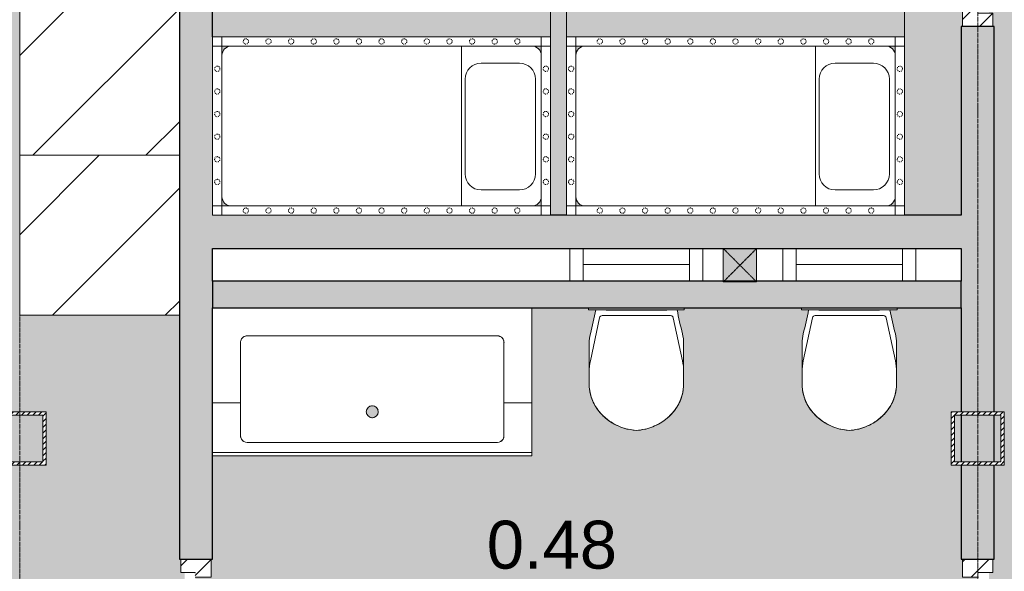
# Model space of a CAD drawing. Header units: millimetres. Extents: x -2730 to 112454, y 3237 to 48799.
# Tile 182 of 241: x 33700 to 37400, y 31951 to 34022. Entities that reach past the tile are written whole.
import ezdxf

# ---------------------------------------------------------------- set-up
doc = ezdxf.new("R2010")
doc.units = ezdxf.units.MM
for name, pattern in [('Dash', [6.35, 3.175, -3.175]), ('Hidden', [7.14375, 4.7625, -2.38125]), ('THO_hhidden', [2.5, 1.5, -1]), ('THO_stramienlijn', [20, 17, -1.5, 0, -1.5])]:
    doc.linetypes.add(name, pattern=pattern)
for name, color, linetype, lineweight in [('A-AREA-IDEN', 7, 'Continuous', 13), ('A-AREA-PATT', 7, 'Continuous', 13), ('A-DETL-GENF', 7, 'Continuous', 13), ('A-DETL-GENF-HDLN', 7, 'THO_hhidden', 13), ('A-DOOR', 7, 'Continuous', 13), ('A-GENM', 7, 'Continuous', 13), ('A-WALL', 7, 'Continuous', 25), ('A-WALL-PATT', 7, 'Continuous', 25), ('I-WALL', 7, 'Continuous', 18), ('P-SANR-FIXT', 7, 'Continuous', 13), ('S-COLS', 7, 'Continuous', 13), ('S-GRID', 7, 'Continuous', 13)]:
    doc.layers.add(name, color=color, linetype=linetype, lineweight=lineweight)
doc.layers.add('A-DETL', color=7, linetype='Continuous', lineweight=13, true_color=0x00a600)
doc.styles.add('Arial_2', font='arial.ttf', dxfattribs={"height": 180})
pattern_1 = [(315, (-31479.5, 34305.136), (45.25483, 45.25483), [])]
pattern_2 = [(135, (34512.54, -37356.636), (-45.25483, -45.25483), [])]
pattern_3 = [(135, (31479.5, -37356.636), (-45.25483, -45.25483), [])]

# ---------------------------------------------------------------- blocks, each defined once
blk = doc.blocks.new('NLRS_32_DO_WPB_binnen deurkozijn hout_gen_tho - enkele deur met glas_ rechtsdraaiend-2036025-00 begane grond _plotview_')
at = {"layer": 'A-DOOR'}
h = blk.add_hatch(dxfattribs=at)
h.set_pattern_fill('FP_75', color=256, style=0, pattern_type=2)
h.set_pattern_definition(pattern_1)
h.paths.add_polyline_path([(-517, -114), (-450, -114), (-450, -54), (-467, -54), (-467, 0), (-517, 0)])
at = {"layer": 'A-GENM'}
h = blk.add_hatch(dxfattribs=at)
h.set_pattern_fill('FP_75', color=256, style=0, pattern_type=2)
h.set_pattern_definition(pattern_1)
h.paths.add_polyline_path([(450, -114), (517, -114), (517, 0), (467, 0), (467, -54), (450, -54)])
at = {"layer": 'A-DOOR'}
for p, q in [((-467, 0), (-517, 0)), ((-467, -54), (-467, 0)), ((467, -54), (467, 0)), ((467, 0), (517, 0)), ((-465, -54), (-467, -54)), ((-450, -114), (-450, -54)), ((450, -114), (450, -54)), ((465, -54), (467, -54)), ((-517, -114), (-450, -114)), ((517, -114), (450, -114))]:
    blk.add_line(p, q, dxfattribs=at)
blk = doc.blocks.new('NLRS_32_DO_WPB_binnen deurkozijn hout_gen_tho - enkele deur_ linksdraaiend-V71-00 begane grond _plotview_')
at = {"layer": 'A-DOOR'}
h = blk.add_hatch(dxfattribs=at)
h.set_pattern_fill('FP_81', color=256, style=0, pattern_type=2)
h.set_pattern_definition(pattern_2)
h.paths.add_polyline_path([(-450, -54), (-467, -54), (-467, 0), (-517, 0), (-517, -114), (-450, -114)])
at = {"layer": 'A-GENM'}
h = blk.add_hatch(dxfattribs=at)
h.set_pattern_fill('FP_81', color=256, style=0, pattern_type=2)
h.set_pattern_definition(pattern_2)
h.paths.add_polyline_path([(517, 0), (467, 0), (467, -54), (450, -54), (450, -114), (517, -114)])
at = {"layer": 'A-DOOR'}
for p, q in [((-467, 0), (-517, 0)), ((-467, -54), (-467, 0)), ((467, -54), (467, 0)), ((467, 0), (517, 0)), ((-465, -54), (-467, -54)), ((-450, -114), (-450, -54)), ((450, -114), (450, -54)), ((465, -54), (467, -54)), ((-517, -114), (-450, -114)), ((517, -114), (450, -114))]:
    blk.add_line(p, q, dxfattribs=at)
blk = doc.blocks.new('NLRS_32_DO_WPB_binnen deurkozijn hout_gen_tho - enkele deur met glas_ linksdraaiend-V147-00 begane grond _plotview_')
at = {"layer": 'A-DOOR'}
h = blk.add_hatch(dxfattribs=at)
h.set_pattern_fill('FP_159', color=256, style=0, pattern_type=2)
h.set_pattern_definition(pattern_3)
h.paths.add_polyline_path([(-450, -54), (-467, -54), (-467, 0), (-517, 0), (-517, -114), (-450, -114)])
at = {"layer": 'A-GENM'}
h = blk.add_hatch(dxfattribs=at)
h.set_pattern_fill('FP_159', color=256, style=0, pattern_type=2)
h.set_pattern_definition(pattern_3)
h.paths.add_polyline_path([(517, -114), (517, 0), (467, 0), (467, -54), (450, -54), (450, -114), (465, -114)])
at = {"layer": 'A-DOOR'}
for p, q in [((-467, 0), (-517, 0)), ((-467, -54), (-467, 0)), ((467, -54), (467, 0)), ((467, 0), (517, 0)), ((-465, -54), (-467, -54)), ((-450, -114), (-450, -54)), ((450, -114), (450, -54)), ((465, -54), (467, -54)), ((-517, -114), (-450, -114)), ((517, -114), (450, -114))]:
    blk.add_line(p, q, dxfattribs=at)
blk = doc.blocks.new('NLRS_74_PF_UN_av_geb_bcb - 300 Varicor active 187_6 cm wit-1976409-00 begane grond _plotview_')
at = {"layer": 'P-SANR-FIXT'}
for p, q in [((600, 0), (600, -1)), ((600, -10.7), (600, -1)), ((600, -10.7), (600, -11.7)), ((600, -21.6), (600, -11.7)), ((600, -31.4), (600, -21.6)), ((600, -87.1), (600, -31.4)), ((-469.9, -105), (469.9, -105)), ((600, -87.1), (600, -129)), ((-494.9, -355.9), (-494.9, -130)), ((494.9, -130), (494.9, -355.9)), ((600, -355.9), (600, -129)), ((-600, -355.9), (-494.9, -355.9)), ((-494.9, -426), (-494.9, -355.9)), ((-9.8, -369.8), (-12, -371)), ((-4.4, -367.9), (-6.8, -368.6)), ((1.3, -367.5), (-1.3, -367.5)), ((6.8, -368.6), (4.4, -367.9)), ((12, -371), (9.8, -369.8)), ((494.9, -355.9), (600, -355.9)), ((494.9, -355.9), (494.9, -426)), ((600, -426), (600, -355.9)), ((-21.2, -382.6), (-21.8, -384.4)), ((-21.8, -395.6), (-21.2, -397.4)), ((-18.5, -377.2), (-19.7, -379.1)), ((-19.7, -400.9), (-18.5, -402.8)), ((-14.6, -372.9), (-16.4, -374.6)), ((-16.4, -405.4), (-14.6, -407.1)), ((16.4, -374.6), (14.6, -372.9)), ((14.6, -407.1), (16.4, -405.4)), ((19.7, -379.1), (18.5, -377.2)), ((18.5, -402.8), (19.7, -400.9)), ((21.8, -384.4), (21.2, -382.6)), ((21.2, -397.4), (21.8, -395.6)), ((-494.9, -437.8), (-494.9, -426)), ((-494.9, -447.1), (-494.9, -437.8)), ((-12, -409), (-9.8, -410.2)), ((-6.8, -411.4), (-4.4, -412.1)), ((-1.3, -412.5), (1.3, -412.5)), ((4.4, -412.1), (6.8, -411.4)), ((9.8, -410.2), (12, -409)), ((494.9, -426), (494.9, -437.8)), ((494.9, -437.8), (494.9, -447.1)), ((600, -437.8), (600, -426)), ((600, -447.1), (600, -437.8)), ((-494.9, -447.1), (-494.9, -480)), ((494.9, -480), (494.9, -447.1)), ((600, -447.1), (600, -487.1)), ((469.9, -505), (-469.9, -505)), ((600, -543.3), (600, -487.1)), ((600, -543.3), (-600, -543.3)), ((600, -543.3), (600, -555.3)), ((-600, -555.3), (600, -555.3))]:
    blk.add_line(p, q, dxfattribs=at)
at = {"layer": 'P-SANR-FIXT', "flags": 128}
for points in [[(-469.9, -505), (-476.3, -504.2), (-482.2, -501.8), (-487.3, -498), (-491.3, -493), (-493.9, -487.1)], [(493.9, -487.1), (491.3, -493), (487.3, -498), (482.2, -501.8), (476.3, -504.2), (469.9, -505)]]:
    blk.add_lwpolyline(points, dxfattribs=at)
at = {"layer": 'P-SANR-FIXT'}
for centre, radius, start, end in [((-469.9, -130), 25, 123.3845, 132.2532), ((-469.9, -130), 25, 108.5623, 118.0916), ((-469.9, -130), 25, 90, 104.0241), ((469.9, -130), 25, 75.9759, 90), ((469.9, -130), 25, 61.9084, 71.4377), ((469.9, -130), 25, 47.7468, 56.6155), ((-469.9, -130), 25, 165.8133, 180), ((-469.9, -130), 25, 151.5968, 162.8762), ((-469.9, -130), 25, 137.6219, 146.7123), ((469.9, -130), 25, 33.2877, 42.3781), ((469.9, -130), 25, 17.1238, 28.4032), ((469.9, -130), 25, 360, 14.1867), ((0, -390), 22.5, 0, 180), ((0, -390), 22.5, 180, 360), ((-469.9, -480), 25, 180, 204.0223), ((469.9, -480), 25, 346.0865, 360), ((-469.9, -480), 25, 210.6226, 219.1029), ((-469.9, -480), 25, 225.4672, 240), ((469.9, -480), 25, 300, 314.5328), ((469.9, -480), 25, 320.8971, 329.3774), ((469.9, -480), 25, 335.9777, 344.473)]:
    blk.add_arc(centre, radius, start, end, dxfattribs=at)
for centre, major_axis, start_param, end_param in [((-464.9, -130), (-30.1, 0), 6.24709, 6.283186), ((464.9, -130), (30.1, 0), 6.283184, 6.319281)]:
    blk.add_ellipse(centre, major_axis=major_axis, ratio=0.911871, start_param=start_param, end_param=end_param, dxfattribs=at)
for points, knots in [([(-494.9, -129), (-494.8, -127.3), (-494.3, -123.9), (-492.5, -118.8), (-489.6, -114.2), (-485, -109.6), (-479.6, -106.6), (-474.1, -105.2), (-471.3, -105), (-469.9, -105)], [0, 0, 0, 0, 0.142857, 0.285714, 0.428571, 0.571429, 0.785714, 0.892857, 1, 1, 1, 1]), ([(469.9, -105), (471.8, -105), (475.5, -105.4), (480.9, -107.3), (485.6, -110.3), (490.2, -114.9), (493.8, -121.3), (494.8, -126.4), (494.9, -129)], [0, 0, 0, 0, 0.142857, 0.285714, 0.428571, 0.571429, 0.785714, 1, 1, 1, 1])]:
    blk.add_open_spline(points, degree=3, knots=knots, dxfattribs=at)
for points in [[(-493.9, -487.1), (-494.2, -485.9), (-494.7, -483.6), (-494.9, -481.2), (-494.9, -480)], [(494.9, -480), (494.9, -481.2), (494.7, -483.6), (494.2, -485.9), (493.9, -487.1)]]:
    blk.add_open_spline(points, degree=3, dxfattribs=at)
blk = doc.blocks.new('NLRS_01_GM_WPB_dummy placeholder_gen_tho - kast 600x600x2100-V156-00 begane grond _plotview_')
at = {"layer": 'A-GENM', "true_color": 0x808080}
h = blk.add_hatch(dxfattribs=at)
h.set_pattern_fill('FP_168', color=8, style=0, pattern_type=2)
h.set_pattern_definition([(45, (-33999.64, -33212.5), (-212.132, 212.132), [])])
h.paths.add_polyline_path([(300, -300), (300, 300), (-300, 300), (-300, -300), (249.4, -300)])
at = {"layer": 'A-GENM', "linetype": 'THO_hhidden'}
for p, q in [((300, 300), (-300, 300)), ((-300, 300), (-300, -300)), ((300, -300), (300, 300)), ((-300, -300), (300, -300))]:
    blk.add_line(p, q, dxfattribs=at)
blk = doc.blocks.new('NLRS_01_GM_WPB_dummy placeholder_gen_tho - kast 600x600x2100-V157-00 begane grond _plotview_')
at = {"layer": 'A-GENM', "true_color": 0x808080}
h = blk.add_hatch(dxfattribs=at)
h.set_pattern_fill('FP_169', color=8, style=0, pattern_type=2)
h.set_pattern_definition([(45, (-33999.64, -33812.5), (-212.132, 212.132), [])])
h.paths.add_polyline_path([(249.4, -300), (300, -300), (300, 300), (-300, 300), (-300, -300)])
at = {"layer": 'A-GENM', "linetype": 'THO_hhidden'}
for p, q in [((300, 300), (-300, 300)), ((-300, 300), (-300, -300)), ((300, -300), (300, 300)), ((-300, -300), (300, -300))]:
    blk.add_line(p, q, dxfattribs=at)
blk = doc.blocks.new('NLRS_74_PF_UN_wandtoilet combinatie compleet hoog _950x2400_ 0l8atrse_gen_bcb - wandtoilet combinatie compleet hoog _950x2400_-1932330-00 begane grond _plotview_')
at = {"layer": 'P-SANR-FIXT'}
for p, q in [((-250, -122.5), (-250, 0)), ((-200, 0), (-200, -122.5)), ((200, -122.5), (200, 0)), ((250, 0), (250, -122.5)), ((-150, -60), (-200, -60)), ((-150, -60), (150, -60)), ((200, -60), (150, -60)), ((-180, -222.5), (-180, -229.8)), ((-180, -229.8), (-170, -229.8)), ((-180, -229.8), (-179.7, -229.8)), ((170, -229.8), (-170, -229.8)), ((128.4, -251.5), (-128.4, -251.5)), ((-114, -229.8), (-114, -231)), ((-114, -231), (-84.4, -231)), ((-84.4, -231), (-84.4, -229.8)), ((0.2, -231), (-84.4, -231)), ((-0.1, -231), (2.1, -231)), ((0.2, -231), (0.2, -229.8)), ((2.1, -229.8), (2.1, -231)), ((84.4, -231), (2.1, -231)), ((84.4, -229.8), (84.4, -231)), ((84.4, -231), (114, -231)), ((114, -229.8), (114, -231)), ((170, -229.8), (180, -229.8)), ((179.7, -229.8), (180, -229.8)), ((180, -229.8), (180, -222.5)), ((-138.2, -259.4), (-173, -420.9)), ((173, -420.9), (138.2, -259.4)), ((-177.5, -355.9), (-177.5, -365.7)), ((-177.5, -365.7), (-177.5, -463)), ((177.5, -365.7), (177.5, -355.9)), ((177.5, -463), (177.5, -365.7)), ((-177.5, -463), (-177.5, -507)), ((177.5, -507), (177.5, -463))]:
    blk.add_line(p, q, dxfattribs=at)
at = {"layer": 'P-SANR-FIXT', "flags": 128}
for points in [[(-141.3, -610.2), (-145.3, -605), (-149.1, -599.6), (-152.7, -594.1), (-156.1, -588.4), (-159.2, -582.6), (-162.1, -576.7), (-164.8, -570.6), (-167.2, -564.5), (-169.4, -558.3), (-171.3, -551.9), (-172.9, -545.6), (-174.4, -539.1), (-175.5, -532.6), (-176.4, -526.1), (-177, -519.5), (-177.4, -512.9), (-177.5, -507.1)], [(177.5, -507.1), (177.4, -513.6), (177, -520.2), (176.3, -526.8), (175.4, -533.3), (174.2, -539.8), (172.8, -546.3), (171.1, -552.6), (169.1, -559), (166.9, -565.2), (164.5, -571.3), (161.8, -577.3), (158.9, -583.2), (155.7, -589), (152.3, -594.7), (148.7, -600.2), (144.8, -605.6), (141.3, -610.2)], [(-127.2, -625.8), (-132.2, -620.7), (-137, -615.3), (-141.3, -610.2)], [(0, -682.5), (-7.9, -681.9), (-15.8, -680.9), (-23.6, -679.7), (-31.3, -678.1), (-39, -676.2), (-46.6, -674), (-54.2, -671.5), (-61.6, -668.7), (-68.9, -665.7), (-76, -662.3), (-83.1, -658.6), (-89.9, -654.7), (-96.6, -650.5), (-103.2, -646), (-109.5, -641.3), (-115.7, -636.3), (-121.6, -631.1), (-127.2, -625.8)], [(127.2, -625.8), (121.4, -631.3), (115.5, -636.5), (109.3, -641.5), (102.9, -646.2), (96.4, -650.6), (89.7, -654.8), (82.8, -658.8), (75.8, -662.4), (68.6, -665.8), (61.3, -668.8), (53.9, -671.6), (46.4, -674.1), (38.7, -676.3), (31.1, -678.2), (23.3, -679.7), (15.5, -681), (7.6, -681.9), (0, -682.5)], [(141.3, -610.2), (136.6, -615.8), (131.8, -621.1), (127.2, -625.8)]]:
    blk.add_lwpolyline(points, dxfattribs=at)
at = {"layer": 'P-SANR-FIXT'}
for centre, radius, start, end in [((-2407.3, 232.6), 2301.5, 346.1105, 348.4085), ((-128.4, -261.5), 10, 90, 167.8308), ((-128.4, -261.5), 10, 141.8872, 167.8308), ((-128.4, -261.5), 10, 90, 128.9154), ((128.4, -261.5), 10, 12.1692, 90), ((128.4, -261.5), 10, 38.1128, 90), ((2407.3, 232.6), 2301.5, 191.5915, 193.8895), ((-27.5, -355.9), 150, 166.1105, 180), ((27.5, -355.9), 150, 0, 13.8895), ((22.5, -463), 200, 167.8308, 180), ((-22.5, -463), 200, 360, 12.1692), ((-12.5, -507), 165, 180.0039, 209.7886), ((-12.5, -507.1), 165, 180, 193.9933), ((12.4, -507), 165, 330.2114, 359.9961), ((12.5, -507.1), 165, 346.0067, 360), ((-12.5, -507.1), 165, 198.5148, 208.0124), ((10, -489.3), 193.4, 211.025, 267.0215), ((-10.1, -489.3), 193.4, 272.9785, 328.975), ((12.5, -507.1), 165, 331.9876, 341.4852), ((-12.5, -507.1), 165, 212.8597, 218.7063), ((-0.8, -497.7), 180, 218.7063, 225.4013), ((11.8, -484.9), 198, 225.4013, 229.9115), ((-11.8, -484.9), 198, 310.0885, 314.5987), ((0.8, -497.7), 180, 314.5987, 321.2937), ((12.5, -507.1), 165, 321.2937, 327.1403)]:
    blk.add_arc(centre, radius, start, end, dxfattribs=at)
blk = doc.blocks.new('NLRS_33_GM_WPB_vloeropening schacht rechthoek_gen_tho - 125x125-2338696-00 begane grond _plotview_')
at = {"layer": 'A-GENM', "linetype": 'THO_hhidden', "true_color": 0xc8fac8}
blk.add_hatch(color=254, dxfattribs=at).paths.add_polyline_path([(125, -125), (125, 0), (0, 0), (0, -125)])
at = {"layer": 'A-GENM'}
for p, q in [((125, 0), (0, 0)), ((0, 0), (0, -125)), ((125, -125), (125, 0)), ((0, -125), (125, -125))]:
    blk.add_line(p, q, dxfattribs=at)
at = {"layer": 'A-GENM', "linetype": 'THO_hhidden'}
for p, q in [((0, 0), (0, -125)), ((125, 0), (0, 0)), ((0, 0), (125, -125)), ((0, -125), (125, 0)), ((125, -125), (125, 0)), ((0, -125), (125, -125))]:
    blk.add_line(p, q, dxfattribs=at)
blk = doc.blocks.new('NLRS_28_SCO_UN_koker_gen_bcb - K200_200_12_5-V312-00 begane grond _plotview_')
at = {"layer": 'S-COLS'}
h = blk.add_hatch(dxfattribs=at)
h.set_pattern_fill('FP_273', color=256, style=0, pattern_type=2)
h.set_pattern_definition([(225, (33699.636, 32450), (21.213203, -21.213203), []), (225, (33699.636, 32429), (21.213203, -21.213203), [])])
h.paths.add_polyline_path([(100, 100), (-100, 100), (-100, -100), (100, -100)])
h.paths.add_polyline_path([(-87.5, 87.5), (87.5, 87.5), (87.5, -87.5), (-87.5, -87.5)])
at = {"layer": 'S-COLS', "lineweight": 18}
for p, q in [((-100, 100), (100, 100)), ((-100, -100), (-100, 100)), ((-87.5, 87.5), (-87.5, -87.5)), ((87.5, 87.5), (-87.5, 87.5)), ((87.5, -87.5), (87.5, 87.5)), ((100, 100), (100, -100)), ((100, -100), (-100, -100)), ((-87.5, -87.5), (87.5, -87.5))]:
    blk.add_line(p, q, dxfattribs=at)
blk = doc.blocks.new('NLRS_28_SCO_UN_koker_gen_bcb - K200_200_12_5-V313-00 begane grond _plotview_')
at = {"layer": 'S-COLS'}
h = blk.add_hatch(dxfattribs=at)
h.set_pattern_fill('FP_274', color=256, style=0, pattern_type=2)
h.set_pattern_definition([(225, (37299.636, 32450), (21.213203, -21.213203), []), (225, (37299.636, 32429), (21.213203, -21.213203), [])])
h.paths.add_polyline_path([(-100, 100), (-100, -100), (100, -100), (100, 100), (56.8, 100)])
h.paths.add_polyline_path([(-87.5, 87.5), (87.5, 87.5), (87.5, -87.5), (-87.5, -87.5)])
at = {"layer": 'S-COLS', "lineweight": 18}
for p, q in [((-100, 100), (100, 100)), ((-100, -100), (-100, 100)), ((-87.5, 87.5), (-87.5, -87.5)), ((87.5, 87.5), (-87.5, 87.5)), ((87.5, -87.5), (87.5, 87.5)), ((100, 100), (100, -100)), ((100, -100), (-100, -100)), ((-87.5, -87.5), (87.5, -87.5))]:
    blk.add_line(p, q, dxfattribs=at)
blk = doc.blocks.new('NLRS_82_DI_UN_kinderbed vrijstaand bovenaanzicht 1op5 gy0ygjtz_gen_bcb - kinderbed vrijstaand-1930955-00 begane grond _plotview_')
at = {"layer": 'A-DETL', "color": 7}
for p, q in [((-335, 300), (-1200, 300)), ((-335, 300), (-335, -300)), ((-70, 300), (-335, 300)), ((-1235, 265), (-1235, -265)), ((-35, -265), (-35, 265)), ((-1200, -300), (-335, -300)), ((-335, -300), (-70, -300)), ((0, -335), (0, -300)), ((-35, -335), (0, -335))]:
    blk.add_line(p, q, dxfattribs=at)
for centre, start, end in [((-1200, 265), 90, 180), ((-70, 265), 360, 90), ((-1200, -265), 180, 270), ((-70, -265), 270, 360)]:
    blk.add_arc(centre, 35, start, end, dxfattribs=at)
at = {"layer": 'A-DETL-GENF'}
for p, q in [((-1270, 335), (-1270, 300)), ((-1235, 335), (-1270, 335)), ((-35, 335), (-1235, 335)), ((-1235, 335), (-1235, 300)), ((0, 335), (-35, 335)), ((-35, 300), (-35, 335)), ((0, 300), (0, 335)), ((-1270, 300), (-1270, -300)), ((-1235, 300), (-1270, 300)), ((-1235, 265), (-1235, 300)), ((-1235, 300), (-1200, 300)), ((-70, 300), (-35, 300)), ((-35, 300), (-35, 265)), ((0, 300), (-35, 300)), ((0, -300), (0, 300)), ((-117, 236), (-261, 236)), ((-321, 176), (-321, -180)), ((-57, -180), (-57, 176)), ((-261, -240), (-117, -240)), ((-1235, -300), (-1235, -265)), ((-35, -265), (-35, -300)), ((-1270, -300), (-1270, -335)), ((-1270, -300), (-1235, -300)), ((-1200, -300), (-1235, -300)), ((-1235, -300), (-1235, -335)), ((-35, -300), (-70, -300)), ((-35, -335), (-35, -300)), ((-35, -300), (0, -300)), ((-1270, -335), (-1235, -335)), ((-1235, -335), (-35, -335))]:
    blk.add_line(p, q, dxfattribs=at)
at = {"layer": 'A-DETL-GENF', "linetype": 'Dash'}
for centre, start, end in [((-1145, 317.5), 0, 180), ((-1145, 317.5), 180, 360), ((-1060, 317.5), 360, 180), ((-1060, 317.5), 180, 360), ((-975, 317.5), 360, 180), ((-975, 317.5), 180, 360), ((-890, 317.5), 0, 180), ((-890, 317.5), 180, 360), ((-805, 317.5), 360, 180), ((-805, 317.5), 180, 360), ((-720, 317.5), 0, 180), ((-720, 317.5), 180, 360), ((-635, 317.5), 360, 180), ((-635, 317.5), 180, 360), ((-550, 317.5), 0, 180), ((-550, 317.5), 180, 360), ((-465, 317.5), 0, 180), ((-465, 317.5), 180, 360), ((-380, 317.5), 360, 180), ((-380, 317.5), 180, 360), ((-295, 317.5), 0, 180), ((-295, 317.5), 180, 360), ((-210, 317.5), 360, 180), ((-210, 317.5), 180, 360), ((-125, 317.5), 360, 180), ((-125, 317.5), 180, 360), ((-1252.5, 215), 360, 180), ((-17.5, 215), 360, 180), ((-1252.5, 215), 180, 360), ((-17.5, 215), 180, 360), ((-1252.5, 130), 360, 180), ((-1252.5, 130), 180, 360), ((-17.5, 130), 360, 180), ((-17.5, 130), 180, 360), ((-1252.5, 45), 360, 180), ((-1252.5, 45), 180, 360), ((-17.5, 45), 360, 180), ((-17.5, 45), 180, 360), ((-1252.5, -40), 360, 180), ((-17.5, -40), 360, 180), ((-1252.5, -40), 180, 360), ((-17.5, -40), 180, 360), ((-1252.5, -125), 360, 180), ((-1252.5, -125), 180, 360), ((-17.5, -125), 360, 180), ((-17.5, -125), 180, 360), ((-1252.5, -210), 360, 180), ((-1252.5, -210), 180, 360), ((-17.5, -210), 360, 180), ((-17.5, -210), 180, 360), ((-1145, -317.5), 0, 180), ((-1145, -317.5), 180, 360), ((-1060, -317.5), 360, 180), ((-1060, -317.5), 180, 360), ((-975, -317.5), 360, 180), ((-975, -317.5), 180, 360), ((-890, -317.5), 0, 180), ((-890, -317.5), 180, 360), ((-805, -317.5), 360, 180), ((-805, -317.5), 180, 360), ((-720, -317.5), 0, 180), ((-720, -317.5), 180, 360), ((-635, -317.5), 360, 180), ((-635, -317.5), 180, 360), ((-550, -317.5), 0, 180), ((-550, -317.5), 180, 360), ((-465, -317.5), 0, 180), ((-465, -317.5), 180, 360), ((-380, -317.5), 0, 180), ((-380, -317.5), 180, 360), ((-295, -317.5), 0, 180), ((-295, -317.5), 180, 360), ((-210, -317.5), 0, 180), ((-210, -317.5), 180, 360), ((-125, -317.5), 0, 180), ((-125, -317.5), 180, 360)]:
    blk.add_arc(centre, 10, start, end, dxfattribs=at)
at = {"layer": 'A-DETL-GENF'}
for centre, start, end in [((-261, 176), 90, 180), ((-117, 176), 360, 90), ((-261, -180), 180, 270), ((-117, -180), 270, 360)]:
    blk.add_arc(centre, 60, start, end, dxfattribs=at)
at = {"layer": 'A-DETL-GENF-HDLN'}
for p, q in [((-1270, 335), (-1270, 935)), ((-1270, 935), (0, 935)), ((0, 935), (0, 335))]:
    blk.add_line(p, q, dxfattribs=at)

msp = doc.modelspace()

# ---------------------------------------------------------------- hatches: boundary and pattern name
at = {"layer": 'A-AREA-PATT', "true_color": 0xfaf3e6}
h = msp.add_hatch(color=7, dxfattribs=at)
h.paths.add_polyline_path([(29499.635701, 30162.5), (34299.635701, 30162.5), (34299.635701, 30962.5), (34305.135701, 30962.5), (34305.135701, 31012.5), (34359.135701, 31012.5), (34359.135701, 31014.5), (34319.135701, 31014.5), (34319.135701, 31944.5), (34359.135701, 31944.5), (34359.135701, 31946.5), (34305.135701, 31946.5), (34305.135701, 31996.5), (34299.635701, 31996.5), (34299.635701, 32912.5), (33699.635701, 32912.5), (33699.635701, 35912.5), (33599.635701, 35912.5), (33599.635701, 36112.5), (33799.635701, 36112.5), (33799.635701, 35912.5), (34299.635701, 35912.5), (34299.635701, 36112.5), (37237.135701, 36112.5), (37237.135701, 36700.0001901), (37199.635701, 36700.0001901), (37199.635701, 36900.0001901), (37237.135701, 36900.0001901), (37237.135701, 38199.9998099), (29499.635701, 38199.9998099), (29499.635701, 37380.1248099), (29494.135701, 37380.1248099), (29494.135701, 37330.1248099), (29440.135701, 37330.1248099), (29440.135701, 37328.1248099), (29480.135701, 37328.1248099), (29480.135701, 36398.1248099), (29440.135701, 36398.1248099), (29440.135701, 36396.1248099), (29494.135701, 36396.1248099), (29494.135701, 36346.1248099), (29499.635701, 36346.1248099), (29499.635701, 34581.3748099), (29494.135701, 34581.3748099), (29494.135701, 34531.3748099), (29440.135701, 34531.3748099), (29440.135701, 34529.3748099), (29480.135701, 34529.3748099), (29480.135701, 33599.3748099), (29440.135701, 33599.3748099), (29440.135701, 33597.3748099), (29494.135701, 33597.3748099), (29494.135701, 33547.3748099), (29499.635701, 33547.3748099), (29499.635701, 30237.5)])
h.paths.add_polyline_path([(34359.135701, 31029.5), (34362.135701, 31029.5), (34362.135701, 31929.5), (34359.135701, 31929.5), (34359.135701, 31124.5)])
h.paths.add_polyline_path([(33799.635701, 32350.0001901), (33599.635701, 32350.0001901), (33599.635701, 32550.0001901), (33799.635701, 32550.0001901), (33799.635701, 32362.5001901)])
h.paths.add_polyline_path([(33787.135701, 32362.5001901), (33787.135701, 32537.5001901), (33612.135701, 32537.5001901), (33612.135701, 32362.5001901)])
h.paths.add_polyline_path([(29437.135701, 33614.3748099), (29440.135701, 33614.3748099), (29440.135701, 34514.3748099), (29437.135701, 34514.3748099), (29437.135701, 33720.6870195)])
h.paths.add_polyline_path([(33699.635701, 35925), (33787.135701, 35925), (33787.135701, 36100), (33612.135701, 36100), (33612.135701, 35925)])
h.paths.add_polyline_path([(29440.135701, 36413.1248099), (29440.135701, 37313.1248099), (29437.135701, 37313.1248099), (29437.135701, 36413.1248099)])
h.paths.add_polyline_path([(37212.135701, 36712.5001901), (37237.135701, 36712.5001901), (37237.135701, 36887.5001901), (37212.135701, 36887.5001901)])
h = msp.add_hatch(color=7, dxfattribs=at)
h.paths.add_polyline_path([(37362.135701, 30162.5), (44437.135701, 30162.5), (44437.135701, 30962.5), (44442.635701, 30962.5), (44442.635701, 31012.5), (44496.635701, 31012.5), (44496.635701, 31014.5), (44456.635701, 31014.5), (44456.635701, 31944.5), (44496.635701, 31944.5), (44496.635701, 31946.5), (44442.635701, 31946.5), (44442.635701, 31996.5), (44437.135701, 31996.5), (44437.135701, 32350.0001901), (44399.635701, 32350.0001901), (44399.635701, 32550.0001901), (44437.135701, 32550.0001901), (44437.135701, 34599.9998099), (43837.135701, 34599.9998099), (43837.135701, 38199.9998099), (37362.135701, 38199.9998099), (37362.135701, 36900.0001901), (37399.635701, 36900.0001901), (37399.635701, 36700.0001901), (37362.135701, 36700.0001901), (37362.135701, 35029.5379075), (37356.635701, 35029.5379075), (37356.635701, 34979.5379075), (37302.635701, 34979.5379075), (37302.635701, 34977.5379075), (37342.635701, 34977.5379075), (37342.635701, 34047.5379075), (37302.635701, 34047.5379075), (37302.635701, 34045.5379075), (37356.635701, 34045.5379075), (37356.635701, 33995.5379075), (37362.135701, 33995.5379075), (37362.135701, 32550.0001901), (37399.635701, 32550.0001901), (37399.635701, 32350.0001901), (37362.135701, 32350.0001901), (37362.135701, 31996.5), (37356.635701, 31996.5), (37356.635701, 31946.5), (37302.635701, 31946.5), (37302.635701, 31944.5), (37342.635701, 31944.5), (37342.635701, 31014.5), (37302.635701, 31014.5), (37302.635701, 31012.5), (37356.635701, 31012.5), (37356.635701, 30962.5), (37362.135701, 30962.5), (37362.135701, 30522.6473542)])
h.paths.add_polyline_path([(44496.635701, 31029.5), (44499.635701, 31029.5), (44499.635701, 31929.5), (44496.635701, 31929.5)])
h.paths.add_polyline_path([(37299.635701, 31029.5), (37302.635701, 31029.5), (37302.635701, 31929.5), (37299.635701, 31929.5), (37299.635701, 31124.5)])
h.paths.add_polyline_path([(37387.135701, 32362.5001901), (37387.135701, 32537.5001901), (37362.135701, 32537.5001901), (37362.135701, 32362.5001901)])
h.paths.add_polyline_path([(44437.135701, 32362.5001901), (44437.135701, 32537.5001901), (44412.135701, 32537.5001901), (44412.135701, 32362.5001901)])
h.paths.add_polyline_path([(37302.635701, 34062.5379075), (37302.635701, 34962.5379075), (37299.635701, 34962.5379075), (37299.635701, 34062.5379075)])
h.paths.add_polyline_path([(37387.135701, 36712.5001901), (37387.135701, 36887.5001901), (37362.135701, 36887.5001901), (37362.135701, 36712.5001901)])
h = msp.add_hatch(color=7, dxfattribs=at)
h.paths.add_polyline_path([(35754.635701, 33287.5), (35754.635701, 33957.5), (37024.635701, 33957.5), (37024.635701, 33287.5), (37237.135701, 33287.5), (37237.135701, 33995.5379075), (37242.635701, 33995.5379075), (37242.635701, 34062.5379075), (37299.635701, 34062.5379075), (37299.635701, 34962.5379075), (37242.635701, 34962.5379075), (37242.635701, 35029.5379075), (37237.135701, 35029.5379075), (37237.135701, 35987.5), (37024.635701, 35987.5), (37024.635701, 35317.5), (35754.635701, 35317.5), (35754.635701, 35987.5), (35694.635701, 35987.5), (35694.635701, 35317.5), (34424.635701, 35317.5), (34424.635701, 33957.5), (35694.635701, 33957.5), (35694.635701, 33287.5)])
h.paths.add_polyline_path([(35624.635701, 33322.5), (35659.635701, 33322.5), (35659.635701, 33357.5), (35658.4431049, 33348.4413334), (35654.9465901, 33340), (35649.3844383, 33332.7512627), (35642.135701, 33327.1891109), (35633.6943676, 33323.6925961)])
h.paths.add_polyline_path([(36989.635701, 33322.5), (36989.635701, 33357.5), (36988.4431049, 33348.4413334), (36984.9465901, 33340), (36979.3844383, 33332.7512627), (36972.135701, 33327.1891109), (36963.6943676, 33323.6925961), (36954.635701, 33322.5), (36988.4431049, 33322.5)])
h.paths.add_polyline_path([(35799.0139227, 33322.5), (35824.635701, 33322.5), (35815.5770344, 33323.6925961), (35807.135701, 33327.1891109), (35799.8869637, 33332.7512627), (35794.3248119, 33340), (35790.8282971, 33348.4413334), (35789.635701, 33357.5), (35789.635701, 33322.5), (35794.3248119, 33322.5)])
h.paths.add_polyline_path([(34477.135701, 33322.5), (34494.635701, 33322.5), (34485.5770344, 33323.6925961), (34477.135701, 33327.1891109), (34469.8869637, 33332.7512627), (34464.3248119, 33340), (34460.8282971, 33348.4413334), (34459.635701, 33357.5), (34459.635701, 33322.5), (34469.0139227, 33322.5)])
h.paths.add_polyline_path([(34459.635701, 33887.5), (34460.8282971, 33896.5586666), (34464.3248119, 33905), (34469.8869637, 33912.2487373), (34477.135701, 33917.8108891), (34485.5770344, 33921.3074039), (34494.635701, 33922.5), (34459.635701, 33922.5), (34459.635701, 33905)])
h.paths.add_polyline_path([(35789.635701, 33887.5), (35790.8282971, 33896.5586666), (35794.3248119, 33905), (35799.8869637, 33912.2487373), (35807.135701, 33917.8108891), (35815.5770344, 33921.3074039), (35824.635701, 33922.5), (35789.635701, 33922.5), (35789.635701, 33905)])
h.paths.add_polyline_path([(36989.635701, 33887.5), (36989.635701, 33922.5), (36954.635701, 33922.5), (36963.6943676, 33921.3074039), (36972.135701, 33917.8108891), (36979.3844383, 33912.2487373), (36984.9465901, 33905), (36988.4431049, 33896.5586666)])
h.paths.add_polyline_path([(35659.635701, 33887.5), (35659.635701, 33922.5), (35624.635701, 33922.5), (35633.6943676, 33921.3074039), (35642.135701, 33917.8108891), (35649.3844383, 33912.2487373), (35654.9465901, 33905), (35658.4431049, 33896.5586666)])
h.paths.add_polyline_path([(36988.4431049, 35352.5), (36989.635701, 35352.5), (36989.635701, 35387.5), (36988.4431049, 35378.4413334), (36984.9465901, 35370), (36979.3844383, 35362.7512627), (36972.135701, 35357.1891109), (36963.6943676, 35353.6925961), (36954.635701, 35352.5), (36984.9465901, 35352.5)])
h.paths.add_polyline_path([(34494.635701, 35352.5), (34485.5770344, 35353.6925961), (34477.135701, 35357.1891109), (34469.8869637, 35362.7512627), (34464.3248119, 35370), (34460.8282971, 35378.4413334), (34459.635701, 35387.5), (34459.635701, 35352.5), (34485.5770344, 35352.5)])
h.paths.add_polyline_path([(35789.635701, 35352.5), (35824.635701, 35352.5), (35815.5770344, 35353.6925961), (35807.135701, 35357.1891109), (35799.8869637, 35362.7512627), (35794.3248119, 35370), (35790.8282971, 35378.4413334), (35789.635701, 35387.5), (35789.635701, 35353.6925961)])
h.paths.add_polyline_path([(35633.6943676, 35352.5), (35659.635701, 35352.5), (35659.635701, 35387.5), (35658.4431049, 35378.4413334), (35654.9465901, 35370), (35649.3844383, 35362.7512627), (35642.135701, 35357.1891109), (35633.6943676, 35353.6925961), (35624.635701, 35352.5)])
h.paths.add_polyline_path([(35659.635701, 35917.5), (35659.635701, 35952.5), (35624.635701, 35952.5), (35633.6943676, 35951.3074039), (35642.135701, 35947.8108891), (35649.3844383, 35942.2487373), (35654.9465901, 35935), (35658.4431049, 35926.5586666)])
h.paths.add_polyline_path([(36989.635701, 35917.5), (36989.635701, 35952.5), (36954.635701, 35952.5), (36963.6943676, 35951.3074039), (36972.135701, 35947.8108891), (36979.3844383, 35942.2487373), (36984.9465901, 35935), (36988.4431049, 35926.5586666)])
h.paths.add_polyline_path([(35789.635701, 35917.5), (35790.8282971, 35926.5586666), (35794.3248119, 35935), (35799.8869637, 35942.2487373), (35807.135701, 35947.8108891), (35815.5770344, 35951.3074039), (35824.635701, 35952.5), (35789.635701, 35952.5), (35789.635701, 35923.6794849)])
h.paths.add_polyline_path([(34459.635701, 35917.5), (34460.8282971, 35926.5586666), (34464.3248119, 35935), (34469.8869637, 35942.2487373), (34477.135701, 35947.8108891), (34485.5770344, 35951.3074039), (34494.635701, 35952.5), (34459.635701, 35952.5), (34459.635701, 35923.6794849)])
h = msp.add_hatch(color=7, dxfattribs=at)
h.paths.add_polyline_path([(37214.635701, 30162.5), (37237.135701, 30162.731543), (37237.135701, 30962.5), (37242.635701, 30962.5), (37242.635701, 31029.5), (37299.635701, 31029.5), (37299.635701, 31929.5), (37242.635701, 31929.5), (37242.635701, 31996.5), (37237.135701, 31996.5), (37237.135701, 32350.0001901), (37199.635701, 32350.0001901), (37199.635701, 32550.0001901), (37237.135701, 32550.0001901), (37237.135701, 32940), (36996.791053, 32940), (36995.7920488, 32932.6748529), (36969.917585, 32932.6748529), (36984.4511041, 32866.6298434), (36993.5312777, 32824.7678925), (36994.6317948, 32796.7755283), (36994.0157013, 32650), (36989.0850513, 32613.0338262), (36972.823201, 32573.4667969), (36967.3581957, 32566.4780887), (36958.3915039, 32552.2696181), (36943.7858776, 32536.2547307), (36906.6281896, 32507.3275142), (36859.9568728, 32487.5382328), (36836.6790366, 32482.8069333), (36817.1068556, 32480.0039062), (36770.076346, 32488.4518221), (36727.1514579, 32507.705289), (36689.9525563, 32536.6611612), (36675.8720856, 32552.2696181), (36656.0844452, 32583.6247837), (36643.7975436, 32618.6066244), (36639.6317948, 32655.4511719), (36640.7323118, 32824.7678925), (36645.9266595, 32850.5419089), (36660.7993526, 32915.5723882), (36664.3460045, 32932.6748529), (36637.4725365, 32932.6748529), (36637.4725365, 32940), (36196.791053, 32940), (36195.7920488, 32932.6748529), (36169.917585, 32932.6748529), (36184.4511041, 32866.6298434), (36193.5312777, 32824.7678925), (36194.6317948, 32796.7755283), (36194.0157013, 32650), (36189.0850513, 32613.0338262), (36172.823201, 32573.4667969), (36167.3581957, 32566.4780887), (36158.3915039, 32552.2696181), (36143.7858776, 32536.2547307), (36106.6281896, 32507.3275142), (36059.9568728, 32487.5382328), (36036.6790366, 32482.8069333), (36017.1068556, 32480.0039062), (35970.076346, 32488.4518221), (35927.1514579, 32507.705289), (35889.9525563, 32536.6611612), (35875.8720856, 32552.2696181), (35856.0844452, 32583.6247837), (35843.7975436, 32618.6066244), (35839.6317948, 32655.4511719), (35840.7323118, 32824.7678925), (35845.9266595, 32850.5419089), (35860.7993526, 32915.5723882), (35864.3460045, 32932.6748529), (35837.4725365, 32932.6748529), (35837.4725365, 32940), (35624.635701, 32939), (35624.635701, 32384.6859406), (34424.635701, 32384.6859406), (34424.635701, 31996.5), (34419.135701, 31996.5), (34419.135701, 31929.5), (34362.135701, 31929.5), (34362.135701, 31029.5), (34419.135701, 31029.5), (34419.135701, 30962.5), (34424.635701, 30962.5), (34424.635701, 30762.5), (37214.635701, 30762.5), (37214.635701, 30164.0952722)])
h.paths.add_polyline_path([(37237.135701, 32362.5001901), (37237.135701, 32537.5001901), (37212.135701, 32537.5001901), (37212.135701, 32362.5001901)])
h.paths.add_polyline_path([(34532.0766856, 32449.9028303), (34530.1927845, 32456.4286368), (34530.7594257, 32452.8749729)])
h.paths.add_polyline_path([(35024.635701, 32527.5), (35030.4591295, 32528.2666689), (35035.885701, 32530.5144284), (35040.5456036, 32534.0900974), (35044.1212726, 32538.75), (35046.3690321, 32544.1765715), (35047.135701, 32550), (35046.3690321, 32555.8234285), (35044.1212726, 32561.25), (35040.5456036, 32565.9099026), (35035.885701, 32569.4855716), (35030.4591295, 32571.7333311), (35024.635701, 32572.5), (35018.8122725, 32571.7333311), (35013.385701, 32569.4855716), (35008.7257984, 32565.9099026), (35005.1501294, 32561.25), (35002.9023699, 32555.8234285), (35002.135701, 32550), (35002.9023699, 32544.1765715), (35005.1501294, 32538.75), (35008.7257984, 32534.0900974), (35013.385701, 32530.5144284), (35018.8122725, 32528.2666689)])
h.paths.add_polyline_path([(35500.5982903, 32834.203569), (35500.1171119, 32834.3719893), (35500.1171119, 32834.2669174)])
at = {"layer": 'A-WALL-PATT', "lineweight": 18, "true_color": 0xafafaf}
h = msp.add_hatch(color=253, dxfattribs=at)
h.paths.add_polyline_path([(37362.135701, 30162.5), (37362.135701, 30962.5), (37237.135701, 30962.5), (37237.135701, 30162.5)])
h.paths.add_polyline_path([(37237.135701, 31996.5), (37362.135701, 31996.5), (37362.135701, 32350.0001901), (37237.135701, 32350.0001901), (37237.135701, 32280.6342211)])
h.paths.add_polyline_path([(37242.8842515, 32362.5001901), (37362.135701, 32362.5001901), (37362.135701, 32537.5001901), (37237.135701, 32537.5001901), (37237.135701, 32362.5001901)])
h.paths.add_polyline_path([(37237.135701, 32550.0001901), (37362.135701, 32550.0001901), (37362.135701, 33995.5379075), (37237.135701, 33995.5379075), (37237.135701, 32573.6320323)])
h.paths.add_polyline_path([(37362.135701, 35029.5379075), (37362.135701, 36700.0001901), (37237.135701, 36700.0001901), (37237.135701, 35029.5379075)])
h.paths.add_polyline_path([(37362.135701, 36712.5001901), (37362.135701, 36887.5001901), (37237.135701, 36887.5001901), (37237.135701, 36712.5001901), (37273.0638594, 36712.5001901)])
h.paths.add_polyline_path([(37284.2914053, 36900.0001901), (37362.135701, 36900.0001901), (37362.135701, 38199.9998099), (37237.135701, 38199.9998099), (37237.135701, 36900.0001901)])
h = msp.add_hatch(color=253, dxfattribs=at)
h.paths.add_polyline_path([(34424.635701, 30162.5), (34424.635701, 30962.5), (34299.635701, 30962.5), (34299.635701, 30162.5)])
h.paths.add_polyline_path([(34424.635701, 31996.5), (34424.635701, 36112.5), (34299.635701, 36112.5), (34299.635701, 31996.5)])
for points in [[(36910.2306865, 33162.5), (37237.135701, 33162.5), (37237.135701, 33287.5), (34424.635701, 33287.5), (34424.635701, 33162.5), (36577.5771214, 33162.5)], [(36910.2306865, 32940), (37237.135701, 32940), (37237.135701, 33040), (34424.635701, 33040), (34424.635701, 32940), (36743.9039039, 32940)]]:
    msp.add_hatch(color=253, dxfattribs=at).paths.add_polyline_path(points)

# ---------------------------------------------------------------- linework, layer by layer
at = {"layer": 'A-WALL'}
for p, q in [((34424.635701, 33040), (34424.635701, 32940)), ((37237.135701, 32940), (37237.135701, 33040))]:
    msp.add_line(p, q, dxfattribs=at)
at = {"layer": 'I-WALL', "lineweight": 25}
for p, q in [((34299.635701, 36112.5), (34299.635701, 31996.5)), ((34424.635701, 33957.5), (34424.635701, 35317.5)), ((37237.135701, 33995.5379075), (37237.135701, 33287.5)), ((37362.135701, 33995.5379075), (37237.135701, 33995.5379075)), ((37362.135701, 32550.0001901), (37362.135701, 33995.5379075)), ((35754.635701, 33287.5), (35694.635701, 33287.5)), ((37237.135701, 33287.5), (37024.635701, 33287.5)), ((34424.635701, 33040), (34424.635701, 33162.5)), ((34424.635701, 33162.5), (37237.135701, 33162.5)), ((37237.135701, 33162.5), (37237.135701, 33040)), ((37237.135701, 33040), (34424.635701, 33040)), ((34424.635701, 31996.5), (34424.635701, 32940)), ((34424.635701, 32940), (37237.135701, 32940)), ((37237.135701, 32940), (37237.135701, 32550.0001901)), ((37237.135701, 32537.5001901), (37237.135701, 32362.5001901)), ((37362.135701, 32362.5001901), (37362.135701, 32537.5001901)), ((37237.135701, 32350.0001901), (37237.135701, 31996.5)), ((37362.135701, 31996.5), (37362.135701, 32350.0001901)), ((34299.635701, 31996.5), (34424.635701, 31996.5)), ((37237.135701, 31996.5), (37362.135701, 31996.5))]:
    msp.add_line(p, q, dxfattribs=at)
at = {"layer": 'S-GRID', "color": 5, "linetype": 'THO_stramienlijn', "true_color": 0x0000ff}
for p, q in [((33699.635701, 4950), (33699.635701, 42050)), ((37299.635701, 4950), (37299.635701, 42050))]:
    msp.add_line(p, q, dxfattribs=at)

# ---------------------------------------------------------------- block references
at = {"layer": 'A-DETL-GENF-HDLN'}
for p in [(35694.635701, 33622.5), (37024.635701, 33622.5)]:
    msp.add_blockref('NLRS_82_DI_UN_kinderbed vrijstaand bovenaanzicht 1op5 gy0ygjtz_gen_bcb - kinderbed vrijstaand-1930955-00 begane grond _plotview_', p, dxfattribs=at)
at = {"layer": 'A-DOOR'}
for name, p, rotation in [('NLRS_32_DO_WPB_binnen deurkozijn hout_gen_tho - enkele deur_ linksdraaiend-V71-00 begane grond _plotview_', (37356.635701, 34512.5379075), 269.9999999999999), ('NLRS_32_DO_WPB_binnen deurkozijn hout_gen_tho - enkele deur met glas_ rechtsdraaiend-2036025-00 begane grond _plotview_', (34305.135701, 31479.5), 89.99999999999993), ('NLRS_32_DO_WPB_binnen deurkozijn hout_gen_tho - enkele deur met glas_ linksdraaiend-V147-00 begane grond _plotview_', (37356.635701, 31479.5), 269.9999999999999)]:
    msp.add_blockref(name, p, dxfattribs=dict(at, rotation=rotation))
at = {"layer": 'A-GENM', "linetype": 'THO_hhidden'}
for name, p in [('NLRS_01_GM_WPB_dummy placeholder_gen_tho - kast 600x600x2100-V157-00 begane grond _plotview_', (33999.635701, 33812.5)), ('NLRS_01_GM_WPB_dummy placeholder_gen_tho - kast 600x600x2100-V156-00 begane grond _plotview_', (33999.635701, 33212.5))]:
    msp.add_blockref(name, p, dxfattribs=at)
at = {"layer": 'A-GENM', "linetype": 'THO_hhidden', "rotation": 89.9999999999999}
msp.add_blockref('NLRS_33_GM_WPB_vloeropening schacht rechthoek_gen_tho - 125x125-2338696-00 begane grond _plotview_', (36343.729726, 33037.5), dxfattribs=at)
at = {"layer": 'P-SANR-FIXT'}
for name, p in [('NLRS_74_PF_UN_wandtoilet combinatie compleet hoog _950x2400_ 0l8atrse_gen_bcb - wandtoilet combinatie compleet hoog _950x2400_-1932330-00 begane grond _plotview_', (36017.135701, 33162.5)), ('NLRS_74_PF_UN_wandtoilet combinatie compleet hoog _950x2400_ 0l8atrse_gen_bcb - wandtoilet combinatie compleet hoog _950x2400_-1932330-00 begane grond _plotview_', (36817.135701, 33162.5)), ('NLRS_74_PF_UN_av_geb_bcb - 300 Varicor active 187_6 cm wit-1976409-00 begane grond _plotview_', (35024.635701, 32940))]:
    msp.add_blockref(name, p, dxfattribs=at)
at = {"layer": 'S-COLS', "linetype": 'Hidden', "rotation": 180}
for name, p in [('NLRS_28_SCO_UN_koker_gen_bcb - K200_200_12_5-V312-00 begane grond _plotview_', (33699.635701, 32450.0001901)), ('NLRS_28_SCO_UN_koker_gen_bcb - K200_200_12_5-V313-00 begane grond _plotview_', (37299.635701, 32450.0001901))]:
    msp.add_blockref(name, p, dxfattribs=at)

# ---------------------------------------------------------------- texts
at = {"layer": 'A-AREA-IDEN', "insert": (35454.8832871, 32141.0773276), "char_height": 180, "width": 585.231875, "attachment_point": 1, "style": 'Arial_2'}
msp.add_mtext('0.48', dxfattribs=at)

doc.saveas('drawing.dxf')
